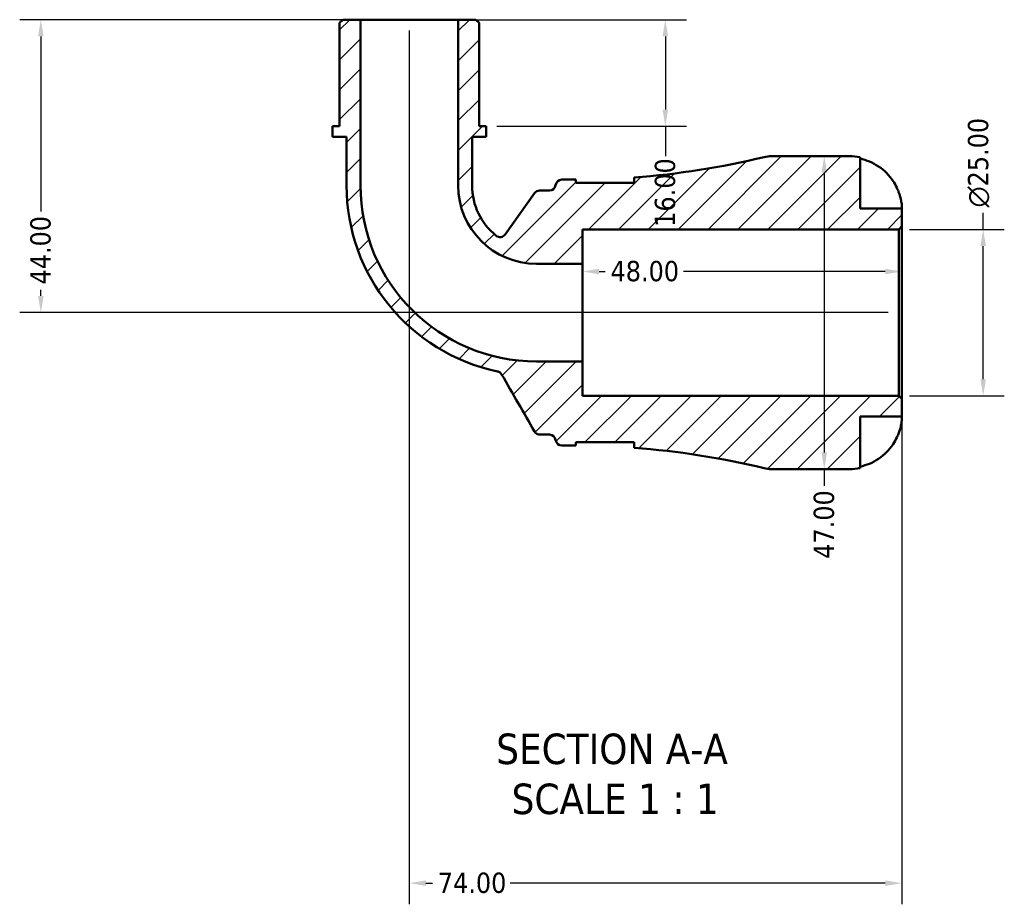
# Model space of a CAD drawing. Header units: millimetres. Extents: x 0 to 902, y -198 to 594.
# Tile 1 of 5: x 303 to 451, y -198 to -65. Entities that reach past the tile are written whole.
import ezdxf

# ---------------------------------------------------------------- set-up
doc = ezdxf.new("R2010")
doc.units = ezdxf.units.MM
for name, color, linetype, lineweight in [('Dimension (ANSI)', 7, 'Continuous', 25), ('Hatch (ANSI)', 7, 'Continuous', 18), ('Symbol (ANSI)', 7, 'Continuous', 25), ('Visible (ANSI)', 7, 'Continuous', 50)]:
    doc.layers.add(name, color=color, linetype=linetype, lineweight=lineweight)
doc.styles.add('Label Text (ANSI)', font='tahoma.ttf')
doc.styles.add('Note Text (ANSI)', font='tahoma.ttf')
doc.dimstyles.new('Default - mm (ANSI)', dxfattribs={"dimtxt": 3.04800009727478, "dimasz": 2.5, "dimexe": 3.175, "dimexo": 1.6002, "dimgap": 0.7999999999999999, "dimtad": 0, "dimtoh": 1, "dimrnd": 1e-08, "dimzin": 4, "dimdsep": 46, "dimtxsty": 'Note Text (ANSI)', "dimcen": 0.09, "dimdle": 10, "dimclrd": 256, "dimclre": 256, "dimclrt": 256, "dimadec": 1, "dimazin": 1, "dimtfac": 1, "dimtofl": 0, "dimtmove": 0, "dimatfit": 3, "dimfxl": 1, "dimtolj": 1, "dimtzin": 4, "dimlwd": -1, "dimlwe": -1, "dimarcsym": 0})

# ---------------------------------------------------------------- blocks, each defined once
blk = doc.blocks.new('*D7')
at = {"layer": 'Defpoints', "color": 0, "transparency": 16777216}
for p in [(435.340557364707, -96.20388349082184), (448.0109209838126, -96.20388349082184), (435.340557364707, -121.2038834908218)]:
    blk.add_point(p, dxfattribs=at)
at = {"layer": 'Dimension (ANSI)', "transparency": 16777216}
for p, q in [((448.0109209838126, -96.20388349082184), (448.0109209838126, -93.70388349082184)), ((436.9407573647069, -96.20388349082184), (451.1859209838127, -96.20388349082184)), ((448.0109209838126, -118.7038834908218), (448.0109209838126, -98.70388349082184)), ((436.9407573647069, -121.2038834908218), (451.1859209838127, -121.2038834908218))]:
    blk.add_line(p, q, dxfattribs=at)
for points in [[(447.594254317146, -98.70388349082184), (448.4275876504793, -98.70388349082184), (448.0109209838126, -96.20388349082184)], [(447.594254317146, -118.7038834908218), (448.4275876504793, -118.7038834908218), (448.0109209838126, -121.2038834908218)]]:
    blk.add_solid(points, dxfattribs=at)
at = {"layer": 'Dimension (ANSI)', "color": 230, "true_color": 0xff0080, "transparency": 16777216, "insert": (445.7179118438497, -92.90388349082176), "char_height": 3.04800009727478, "attachment_point": 1, "rotation": 90, "style": 'Note Text (ANSI)'}
blk.add_mtext('\\A1;\\fAIGDT|b0|i0;\\H3.0480;\\ln\\fTahoma|b0|i0;\\H3.0480;25.00', dxfattribs=at)
blk = doc.blocks.new('*D8')
at = {"layer": 'Defpoints', "color": 0, "transparency": 16777216}
for p in [(387.810557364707, -102.5314027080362), (387.810557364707, -108.7038834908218), (435.8105573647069, -108.7038834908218)]:
    blk.add_point(p, dxfattribs=at)
at = {"layer": 'Dimension (ANSI)', "transparency": 16777216}
for p, q in [((390.310557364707, -102.5314027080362), (391.2340215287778, -102.5314027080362)), ((433.3105573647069, -102.5314027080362), (403.0056215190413, -102.5314027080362))]:
    blk.add_line(p, q, dxfattribs=at)
for points in [[(390.310557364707, -102.1147360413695), (390.310557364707, -102.9480693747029), (387.810557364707, -102.5314027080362)], [(433.3105573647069, -102.1147360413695), (433.3105573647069, -102.9480693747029), (435.8105573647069, -102.5314027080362)]]:
    blk.add_solid(points, dxfattribs=at)
at = {"layer": 'Dimension (ANSI)', "color": 230, "true_color": 0xff0080, "transparency": 16777216, "insert": (392.0340215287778, -100.937804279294), "char_height": 3.04800009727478, "attachment_point": 1, "style": 'Note Text (ANSI)'}
blk.add_mtext('\\A1;48.00', dxfattribs=at)
blk = doc.blocks.new('*D9')
at = {"layer": 'Defpoints', "color": 0, "transparency": 16777216}
for p in [(424.1371823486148, -85.20388349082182), (424.1371823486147, -132.2038834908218), (424.1371823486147, -132.2038834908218)]:
    blk.add_point(p, dxfattribs=at)
at = {"layer": 'Dimension (ANSI)', "transparency": 16777216}
for p, q in [((424.1371823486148, -87.70388349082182), (424.1371823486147, -129.7038834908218)), ((424.1371823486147, -132.2038834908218), (424.1371823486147, -134.7038834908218))]:
    blk.add_line(p, q, dxfattribs=at)
for points in [[(423.7205156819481, -87.70388349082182), (424.5538490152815, -87.70388349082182), (424.1371823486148, -85.20388349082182)], [(423.720515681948, -129.7038834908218), (424.5538490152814, -129.7038834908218), (424.1371823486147, -132.2038834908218)]]:
    blk.add_solid(points, dxfattribs=at)
at = {"layer": 'Dimension (ANSI)', "color": 230, "true_color": 0xff0080, "transparency": 16777216, "insert": (422.5507484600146, -145.6754834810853), "char_height": 3.04800009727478, "attachment_point": 1, "rotation": 90, "style": 'Note Text (ANSI)'}
blk.add_mtext('\\A1;47.00', dxfattribs=at)
blk = doc.blocks.new('*D10')
at = {"layer": 'Defpoints', "color": 0, "transparency": 16777216}
for p in [(369.1448073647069, -64.70388349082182), (373.335807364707, -80.70388349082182), (400.2686499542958, -80.70388349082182)]:
    blk.add_point(p, dxfattribs=at)
at = {"layer": 'Dimension (ANSI)', "transparency": 16777216}
for p, q in [((370.7450073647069, -64.70388349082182), (403.4436499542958, -64.70388349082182)), ((400.2686499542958, -67.20388349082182), (400.2686499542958, -78.20388349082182)), ((374.9360073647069, -80.70388349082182), (403.4436499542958, -80.70388349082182)), ((400.2686499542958, -80.70388349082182), (400.2686499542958, -85.22235180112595))]:
    blk.add_line(p, q, dxfattribs=at)
for points in [[(399.8519832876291, -67.20388349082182), (400.6853166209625, -67.20388349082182), (400.2686499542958, -64.70388349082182)], [(399.8519832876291, -78.20388349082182), (400.6853166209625, -78.20388349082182), (400.2686499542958, -80.70388349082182)]]:
    blk.add_solid(points, dxfattribs=at)
at = {"layer": 'Dimension (ANSI)', "color": 230, "true_color": 0xff0080, "transparency": 16777216, "insert": (398.6822160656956, -95.81320765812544), "char_height": 3.04800009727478, "attachment_point": 1, "rotation": 90, "style": 'Note Text (ANSI)'}
blk.add_mtext('\\A1;16.00', dxfattribs=at)
blk = doc.blocks.new('*D11')
at = {"layer": 'Defpoints', "color": 0, "transparency": 16777216}
for p in [(354.476307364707, -64.70388349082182), (306.4590165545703, -108.7038834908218), (435.340557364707, -108.7038834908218)]:
    blk.add_point(p, dxfattribs=at)
at = {"layer": 'Dimension (ANSI)', "transparency": 16777216}
for p, q in [((352.876107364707, -64.70388349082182), (303.2840165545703, -64.70388349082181)), ((306.4590165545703, -67.20388349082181), (306.4590165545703, -93.50881933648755)), ((306.4590165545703, -106.2038834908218), (306.4590165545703, -105.2804193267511)), ((433.740357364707, -108.7038834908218), (303.2840165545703, -108.7038834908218))]:
    blk.add_line(p, q, dxfattribs=at)
for points in [[(306.0423498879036, -67.20388349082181), (306.875683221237, -67.20388349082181), (306.4590165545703, -64.70388349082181)], [(306.0423498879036, -106.2038834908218), (306.875683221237, -106.2038834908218), (306.4590165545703, -108.7038834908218)]]:
    blk.add_solid(points, dxfattribs=at)
at = {"layer": 'Dimension (ANSI)', "color": 230, "true_color": 0xff0080, "transparency": 16777216, "insert": (304.8725826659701, -104.4804193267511), "char_height": 3.04800009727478, "attachment_point": 1, "rotation": 90, "style": 'Note Text (ANSI)'}
blk.add_mtext('\\A1;44.00', dxfattribs=at)
blk = doc.blocks.new('*D12')
at = {"layer": 'Defpoints', "color": 0, "transparency": 16777216}
for p in [(361.8105573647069, -64.70388349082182), (435.8105573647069, -121.6738834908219), (361.8105573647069, -194.4011378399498)]:
    blk.add_point(p, dxfattribs=at)
at = {"layer": 'Dimension (ANSI)', "transparency": 16777216}
for p, q in [((361.8105573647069, -66.30408349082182), (361.8105573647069, -197.5761378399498)), ((435.8105573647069, -123.2740834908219), (435.8105573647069, -197.5761378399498)), ((364.3105573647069, -194.4011378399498), (365.2944083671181, -194.4011378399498)), ((433.3105573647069, -194.4011378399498), (376.9452346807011, -194.4011378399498))]:
    blk.add_line(p, q, dxfattribs=at)
for points in [[(364.3105573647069, -193.9844711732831), (364.3105573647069, -194.8178045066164), (361.8105573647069, -194.4011378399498)], [(433.3105573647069, -193.9844711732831), (433.3105573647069, -194.8178045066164), (435.8105573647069, -194.4011378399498)]]:
    blk.add_solid(points, dxfattribs=at)
at = {"layer": 'Dimension (ANSI)', "color": 230, "true_color": 0xff0080, "transparency": 16777216, "insert": (366.0944083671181, -192.8147039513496), "char_height": 3.04800009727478, "attachment_point": 1, "style": 'Note Text (ANSI)'}
blk.add_mtext('\\A1;74.00', dxfattribs=at)

msp = doc.modelspace()

# ---------------------------------------------------------------- hatches: boundary and pattern name
at = {"layer": 'Hatch (ANSI)'}
h = msp.add_hatch(dxfattribs=at)
h.set_pattern_fill('ANSI31', color=256, scale=25.4, style=0)
h.set_pattern_definition([(45, (0, 0), (-2.245064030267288, 2.245064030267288), [])])
edge = h.paths.add_edge_path()
edge.add_ellipse((416.2165707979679, -127.5038834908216), major_axis=(-1.105459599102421, -4.568146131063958), ratio=1, start_angle=8.458922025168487e-15, end_angle=13.60365819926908)
edge.add_line((416.2165707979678, -132.2038834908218), (427.935557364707, -132.2038834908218))
edge.add_ellipse((427.935557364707, -124.328883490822), major_axis=(0, -7.874999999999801), ratio=1, start_angle=0, end_angle=11.5369590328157)
edge.add_line((429.510557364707, -132.0447761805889), (429.510557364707, -124.3288834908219))
edge.add_line((429.510557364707, -124.3288834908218), (435.810557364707, -124.3288834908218))
edge.add_line((435.8105573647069, -124.3288834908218), (435.8105573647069, -121.6738834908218))
edge.add_line((435.8105573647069, -121.6738834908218), (435.3405573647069, -121.2038834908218))
edge.add_line((435.340557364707, -121.2038834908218), (387.8105573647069, -121.2038834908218))
edge.add_line((387.810557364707, -121.2038834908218), (387.810557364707, -116.0381334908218))
edge.add_line((387.810557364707, -116.0381334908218), (380.903057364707, -116.0381334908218))
edge.add_ellipse((380.903057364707, -89.61138349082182), major_axis=(-8.881784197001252e-15, -26.42675000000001), ratio=1, start_angle=270, end_angle=360, ccw=False)
edge.add_line((354.476307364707, -89.61138349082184), (354.476307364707, -64.70388349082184))
edge.add_line((354.476307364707, -64.70388349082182), (351.803057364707, -64.70388349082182))
edge.add_line((351.803057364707, -64.70388349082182), (351.333057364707, -65.17388349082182))
edge.add_line((351.333057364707, -65.17388349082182), (351.333057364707, -80.70388349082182))
edge.add_line((351.333057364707, -80.70388349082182), (350.285307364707, -80.70388349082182))
edge.add_line((350.285307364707, -80.70388349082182), (350.285307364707, -82.30388349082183))
edge.add_line((350.285307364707, -82.30388349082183), (352.380807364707, -82.30388349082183))
edge.add_line((352.3808073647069, -82.30388349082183), (352.3808073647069, -89.61138349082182))
edge.add_ellipse((380.903057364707, -89.61138349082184), major_axis=(-28.52225, -2.220446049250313e-15), ratio=1, start_angle=0, end_angle=78.16424119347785)
edge.add_spline(control_points=[(375.0529461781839, -117.5272382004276), (375.1222055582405, -117.5417523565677), (375.1896050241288, -117.5640410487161), (375.3181201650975, -117.6233196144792), (375.3788258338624, -117.6601203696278), (375.5316879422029, -117.7782143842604), (375.6130085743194, -117.8712502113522), (375.6742095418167, -117.9772533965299)], knot_values=[-0.07917889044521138, -0.07917889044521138, -0.07917889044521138, -0.07917889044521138, -0.05794973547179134, -0.05794973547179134, -0.03672058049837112, -0.03672058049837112, 0, 0, 0, 0], degree=3, periodic=0)
edge.add_line((375.6742095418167, -117.9772533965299), (380.6317027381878, -126.5638834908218))
edge.add_spline(control_points=[(380.6317027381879, -126.5638834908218), (380.6833446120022, -126.6533298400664), (380.749377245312, -126.7336563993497), (380.9049061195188, -126.8696008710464), (380.9933443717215, -126.9242940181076), (381.2021329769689, -127.0099756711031), (381.3233646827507, -127.0338834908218), (381.4457666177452, -127.0338834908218)], knot_values=[-0.09869082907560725, -0.09869082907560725, -0.09869082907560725, -0.09869082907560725, -0.0677057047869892, -0.0677057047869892, -0.03672058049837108, -0.03672058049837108, 0, 0, 0, 0], degree=3, periodic=0)
edge.add_line((381.4457666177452, -127.0338834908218), (382.8578026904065, -127.0338834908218))
edge.add_ellipse((382.8578026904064, -127.9738834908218), major_axis=(8.881784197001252e-15, 0.9400000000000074), ratio=1, start_angle=277.18075578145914, end_angle=360, ccw=False)
edge.add_ellipse((384.723057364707, -127.7388834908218), major_axis=(-0.9326273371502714, -0.1174999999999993), ratio=1, start_angle=1.342853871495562e-13, end_angle=82.81924421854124)
edge.add_line((384.723057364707, -128.6788834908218), (386.663057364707, -128.6788834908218))
edge.add_ellipse((386.6630573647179, -249.6293488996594), major_axis=(-1.093791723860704e-11, 120.9504654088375), ratio=1, start_angle=359.91354738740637, end_angle=360, ccw=False)
edge.add_line((386.8455573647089, -128.6790211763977), (386.845557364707, -128.1788834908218))
edge.add_line((386.845557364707, -128.1788834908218), (395.595557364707, -128.1788834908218))
edge.add_line((395.595557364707, -128.1788834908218), (395.595557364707, -129.0091784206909))
edge.add_ellipse((386.6630573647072, -249.6293489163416), major_axis=(8.93249999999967, 120.6201704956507), ratio=1, start_angle=350.63163707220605, end_angle=360, ccw=False)
edge = h.paths.add_edge_path()
edge.add_ellipse((416.2165707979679, -89.90388349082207), major_axis=(-3.552713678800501e-14, 4.700000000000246), ratio=1, start_angle=0, end_angle=13.60365819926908)
edge.add_ellipse((386.6630573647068, 32.22158193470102), major_axis=(28.44805383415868, -117.5573192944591), ratio=1, start_angle=350.6316370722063, end_angle=360, ccw=False)
edge.add_line((395.595557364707, -88.39858856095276), (395.595557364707, -89.22888349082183))
edge.add_line((395.595557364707, -89.22888349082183), (386.845557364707, -89.22888349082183))
edge.add_line((386.845557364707, -89.22888349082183), (386.845557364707, -88.72874580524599))
edge.add_ellipse((386.663057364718, 32.22158191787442), major_axis=(0.1824999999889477, -120.9503277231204), ratio=1, start_angle=359.91354738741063, end_angle=360, ccw=False)
edge.add_line((386.6630573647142, -88.7288834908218), (384.723057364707, -88.72888349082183))
edge.add_ellipse((384.723057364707, -89.66888349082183), major_axis=(4.440892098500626e-15, 0.9399999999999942), ratio=1, start_angle=0, end_angle=82.81924421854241)
edge.add_ellipse((382.8578026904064, -89.43388349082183), major_axis=(0.9326273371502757, -0.1175000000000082), ratio=1, start_angle=277.18075578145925, end_angle=360, ccw=False)
edge.add_line((382.8578026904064, -90.37388349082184), (381.3873382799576, -90.37388349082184))
edge.add_ellipse((381.3873382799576, -91.31388349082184), major_axis=(-2.220446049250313e-15, 0.9400000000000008), ratio=1, start_angle=0, end_angle=54.51436488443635)
edge.add_line((380.6219328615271, -90.76821459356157), (376.2081660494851, -96.95937016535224))
edge.add_ellipse((375.4427606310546, -96.413701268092), major_axis=(0.7654054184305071, -0.5456688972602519), ratio=1, start_angle=266.73123199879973, end_angle=360, ccw=False)
edge.add_ellipse((380.903057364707, -89.61138349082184), major_axis=(-6.0487211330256, -7.535363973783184), ratio=1, start_angle=308.7544031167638, end_angle=360, ccw=False)
edge.add_line((371.240307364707, -89.61138349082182), (371.240307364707, -82.30388349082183))
edge.add_line((371.240307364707, -82.30388349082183), (373.335807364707, -82.30388349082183))
edge.add_line((373.335807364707, -82.30388349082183), (373.335807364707, -80.70388349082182))
edge.add_line((373.335807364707, -80.70388349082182), (372.288057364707, -80.70388349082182))
edge.add_line((372.288057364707, -80.70388349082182), (372.288057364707, -65.17388349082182))
edge.add_line((372.288057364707, -65.17388349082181), (371.818057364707, -64.70388349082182))
edge.add_line((371.8180573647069, -64.70388349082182), (369.1448073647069, -64.70388349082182))
edge.add_line((369.1448073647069, -64.70388349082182), (369.1448073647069, -89.61138349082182))
edge.add_ellipse((380.903057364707, -89.61138349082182), major_axis=(-11.75825000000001, -6.66133814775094e-15), ratio=1, start_angle=0, end_angle=89.99999999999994)
edge.add_line((380.903057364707, -101.3696334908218), (387.8105573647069, -101.3696334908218))
edge.add_line((387.810557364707, -101.3696334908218), (387.810557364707, -96.20388349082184))
edge.add_line((387.810557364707, -96.20388349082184), (435.340557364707, -96.20388349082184))
edge.add_line((435.340557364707, -96.20388349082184), (435.8105573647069, -95.73388349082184))
edge.add_line((435.8105573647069, -95.73388349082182), (435.8105573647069, -93.07888349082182))
edge.add_line((435.8105573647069, -93.07888349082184), (429.5105573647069, -93.07888349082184))
edge.add_line((429.510557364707, -93.07888349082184), (429.510557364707, -85.36299080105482))
edge.add_ellipse((427.935557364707, -93.0788834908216), major_axis=(1.57499999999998, 7.715892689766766), ratio=1, start_angle=0, end_angle=11.5369590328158)
edge.add_line((427.935557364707, -85.20388349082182), (416.2165707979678, -85.20388349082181))

# ---------------------------------------------------------------- linework, layer by layer
at = {"layer": 'Visible (ANSI)'}
for p, q in [((351.803057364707, -64.70388349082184), (351.333057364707, -65.17388349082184)), ((354.476307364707, -64.70388349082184), (351.803057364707, -64.70388349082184)), ((354.476307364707, -89.61138349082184), (354.476307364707, -64.70388349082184)), ((369.1448073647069, -64.70388349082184), (354.476307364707, -64.70388349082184)), ((371.8180573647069, -64.70388349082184), (369.1448073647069, -64.70388349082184)), ((369.1448073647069, -64.70388349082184), (369.1448073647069, -89.61138349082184)), ((372.288057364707, -65.17388349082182), (371.8180573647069, -64.70388349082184)), ((351.333057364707, -65.17388349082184), (351.333057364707, -80.70388349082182)), ((372.288057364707, -80.70388349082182), (372.288057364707, -65.17388349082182)), ((351.333057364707, -80.70388349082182), (350.285307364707, -80.70388349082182)), ((350.285307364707, -80.70388349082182), (350.285307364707, -82.30388349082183)), ((373.335807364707, -80.70388349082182), (372.288057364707, -80.70388349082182)), ((373.335807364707, -82.30388349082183), (373.335807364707, -80.70388349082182)), ((350.285307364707, -82.30388349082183), (352.380807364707, -82.30388349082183)), ((352.380807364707, -82.30388349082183), (352.380807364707, -89.61138349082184)), ((371.240307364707, -89.61138349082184), (371.240307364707, -82.30388349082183)), ((371.240307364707, -82.30388349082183), (373.335807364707, -82.30388349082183)), ((427.935557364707, -85.20388349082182), (416.2165707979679, -85.20388349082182)), ((429.510557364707, -93.07888349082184), (429.510557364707, -85.36299080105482)), ((386.663057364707, -88.72888349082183), (384.723057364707, -88.72888349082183)), ((386.845557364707, -89.22888349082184), (386.845557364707, -88.728745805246)), ((395.595557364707, -88.39858856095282), (395.595557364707, -89.22888349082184)), ((395.595557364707, -89.22888349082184), (386.845557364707, -89.22888349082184)), ((380.6219328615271, -90.76821459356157), (376.2081660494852, -96.95937016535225)), ((382.8578026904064, -90.37388349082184), (381.3873382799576, -90.37388349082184)), ((435.8105573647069, -93.07888349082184), (429.510557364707, -93.07888349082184)), ((435.8105573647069, -95.73388349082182), (435.8105573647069, -93.07888349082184)), ((435.340557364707, -96.20388349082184), (435.8105573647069, -95.73388349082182)), ((435.8105573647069, -121.6738834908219), (435.8105573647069, -95.73388349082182)), ((387.810557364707, -101.3696334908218), (387.810557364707, -96.20388349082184)), ((387.810557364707, -96.20388349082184), (435.340557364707, -96.20388349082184)), ((435.340557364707, -96.20388349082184), (435.340557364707, -121.2038834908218)), ((380.903057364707, -101.3696334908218), (387.810557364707, -101.3696334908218)), ((387.810557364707, -116.0381334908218), (387.810557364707, -101.3696334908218)), ((387.810557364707, -116.0381334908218), (380.903057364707, -116.0381334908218)), ((387.810557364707, -121.2038834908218), (387.810557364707, -116.0381334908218)), ((435.340557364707, -121.2038834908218), (387.810557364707, -121.2038834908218)), ((435.8105573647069, -121.6738834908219), (435.340557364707, -121.2038834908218)), ((435.8105573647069, -124.3288834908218), (435.8105573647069, -121.6738834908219)), ((429.510557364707, -132.0447761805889), (429.510557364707, -124.3288834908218)), ((429.510557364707, -124.3288834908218), (435.8105573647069, -124.3288834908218)), ((381.4457666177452, -127.0338834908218), (382.8578026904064, -127.0338834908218)), ((386.845557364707, -128.6790211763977), (386.845557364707, -128.1788834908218)), ((386.845557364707, -128.1788834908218), (395.595557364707, -128.1788834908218)), ((395.595557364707, -128.1788834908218), (395.595557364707, -129.0091784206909)), ((384.723057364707, -128.6788834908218), (386.663057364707, -128.6788834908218)), ((416.2165707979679, -132.2038834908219), (427.935557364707, -132.2038834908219))]:
    msp.add_line(p, q, dxfattribs=at)
for centre, radius, start, end in [((386.6630573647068, 32.22158193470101), 120.9504654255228, 274.2352952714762, 283.6036581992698), ((416.2165707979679, -89.90388349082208), 4.700000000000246, 90, 103.6036581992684), ((427.935557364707, -93.0788834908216), 7.874999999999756, 78.46304096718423, 90), ((384.723057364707, -89.66888349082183), 0.9399999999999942, 90, 172.8192442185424), ((386.663057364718, 32.2215819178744), 120.9504654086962, 269.9999999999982, 270.0864526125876), ((380.903057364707, -89.61138349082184), 28.52225, 180, 258.1642411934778), ((380.903057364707, -89.61138349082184), 26.42675000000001, 180, 270), ((380.903057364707, -89.61138349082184), 11.75825000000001, 180, 270), ((380.903057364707, -89.61138349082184), 9.662749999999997, 180, 231.2455968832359), ((382.8578026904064, -89.43388349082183), 0.9400000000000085, 270, 352.8192442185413), ((381.3873382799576, -91.31388349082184), 0.9400000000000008, 90, 144.5143648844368), ((375.4427606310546, -96.413701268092), 0.9399999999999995, 231.2455968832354, 324.5143648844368), ((382.8578026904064, -127.9738834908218), 0.9400000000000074, 7.180755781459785, 90), ((384.723057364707, -127.7388834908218), 0.940000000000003, 187.1807557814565, 270), ((386.6630573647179, -249.6293488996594), 120.9504654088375, 89.91354738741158, 90.0000000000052), ((386.6630573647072, -249.6293489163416), 120.9504654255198, 76.39634180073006, 85.76470472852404), ((416.2165707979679, -127.5038834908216), 4.700000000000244, 256.3963418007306, 270), ((427.935557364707, -124.328883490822), 7.874999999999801, 270, 281.5369590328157)]:
    msp.add_arc(centre, radius, start, end, dxfattribs=at)
for points, knots in [([(429.510557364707, -85.57652368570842), (430.012556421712, -85.67993991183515), (430.5027238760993, -85.8351930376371), (431.3857472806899, -86.2026785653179), (431.8574819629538, -86.45134475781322), (432.7376628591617, -87.04291610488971), (433.1461204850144, -87.38580427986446), (433.8347451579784, -88.07841250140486), (434.1777551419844, -88.49248187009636), (434.6860285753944, -89.25893069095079), (434.8748652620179, -89.59578397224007), (435.0328143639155, -89.92888349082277)], [0.1494100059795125, 0.1494100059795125, 0.1494100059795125, 0.1494100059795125, 0.2904450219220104, 0.2904450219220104, 0.4363417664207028, 0.4363417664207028, 0.582238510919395, 0.582238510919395, 0.7293467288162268, 0.7293467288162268, 0.8352625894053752, 0.8352625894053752, 0.8352625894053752, 0.8352625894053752]), ([(435.0328143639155, -89.92888349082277), (435.0387130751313, -89.94132330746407), (435.0445853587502, -89.95377796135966), (435.129609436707, -90.1351427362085), (435.2036007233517, -90.3061495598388), (435.3304218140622, -90.626112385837), (435.3845191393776, -90.77434166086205), (435.4924782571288, -91.09729375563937), (435.5436545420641, -91.27003648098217), (435.66137874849, -91.72064812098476), (435.7119729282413, -91.98173865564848), (435.7840551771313, -92.4747064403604), (435.7988372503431, -92.6877652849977), (435.8121744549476, -92.99623903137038), (435.8105573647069, -93.07888349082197), (435.8105573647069, -93.07888349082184)], [-0.5107228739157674, -0.5107228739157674, -0.5107228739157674, -0.5107228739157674, -0.5065357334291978, -0.5065357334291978, -0.4498195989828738, -0.4498195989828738, -0.400707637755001, -0.400707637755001, -0.3417366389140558, -0.3417366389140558, -0.24159774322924, -0.24159774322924, -0.1249837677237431, -0.1249837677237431, 0, 0, 0, 0]), ([(375.0529461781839, -117.5272382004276), (375.1222055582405, -117.5417523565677), (375.1896050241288, -117.5640410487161), (375.3181201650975, -117.6233196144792), (375.3788258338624, -117.6601203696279), (375.5316879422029, -117.7782143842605), (375.6130085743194, -117.8712502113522), (375.6742095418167, -117.9772533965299)], [-0.07917889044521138, -0.07917889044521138, -0.07917889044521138, -0.07917889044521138, -0.05794973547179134, -0.05794973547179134, -0.03672058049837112, -0.03672058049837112, 0, 0, 0, 0]), ([(375.6742095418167, -117.9772533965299), (376.5103317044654, -119.4254594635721), (377.3464538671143, -120.8736655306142), (378.9989515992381, -123.7358755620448), (379.8153271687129, -125.1498795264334), (380.6317027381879, -126.5638834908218)], [-1.045769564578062, -1.045769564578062, -1.045769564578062, -1.045769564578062, -0.5440962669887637, -0.5440962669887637, -0.05427092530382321, -0.05427092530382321, -0.05427092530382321, -0.05427092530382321]), ([(435.8105573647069, -124.3288834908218), (435.8105573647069, -124.3288834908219), (435.8106963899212, -124.3518007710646), (435.8095271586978, -124.4458093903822), (435.8080961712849, -124.5198005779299), (435.7942578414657, -124.7894613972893), (435.7743356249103, -125.0317931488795), (435.6892406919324, -125.5427300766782), (435.6392149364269, -125.7795640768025), (435.5209710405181, -126.2171886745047), (435.4621879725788, -126.4076586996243), (435.3256418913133, -126.797356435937), (435.2483362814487, -126.9948947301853), (435.1214088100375, -127.2879171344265), (435.0779087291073, -127.3837837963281), (435.0328143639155, -127.4788834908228)], [-2.176679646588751, -2.176679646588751, -2.176679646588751, -2.176679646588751, -2.110866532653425, -2.110866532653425, -2.040552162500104, -2.040552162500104, -1.917383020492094, -1.917383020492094, -1.829422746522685, -1.829422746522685, -1.765581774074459, -1.765581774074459, -1.701178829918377, -1.701178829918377, -1.669619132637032, -1.669619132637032, -1.669619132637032, -1.669619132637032]), ([(380.6317027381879, -126.5638834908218), (380.6833446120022, -126.6533298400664), (380.749377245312, -126.7336563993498), (380.9049061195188, -126.8696008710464), (380.9933443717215, -126.9242940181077), (381.2021329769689, -127.0099756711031), (381.3233646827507, -127.0338834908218), (381.4457666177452, -127.0338834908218)], [-0.09869082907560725, -0.09869082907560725, -0.09869082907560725, -0.09869082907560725, -0.0677057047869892, -0.0677057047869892, -0.03672058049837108, -0.03672058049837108, 0, 0, 0, 0]), ([(435.0328143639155, -127.4788834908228), (434.8748652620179, -127.8119830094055), (434.6860285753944, -128.1488362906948), (434.1777551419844, -128.9152851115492), (433.8347451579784, -129.3293544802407), (433.1461204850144, -130.0219627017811), (432.7376628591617, -130.3648508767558), (431.8574819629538, -130.9564222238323), (431.3857472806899, -131.2050884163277), (430.5027238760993, -131.5725739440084), (430.012556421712, -131.7278270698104), (429.510557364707, -131.8312432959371)], [3.89239507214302, 3.89239507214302, 3.89239507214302, 3.89239507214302, 3.99831093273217, 3.99831093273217, 4.145419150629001, 4.145419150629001, 4.291315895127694, 4.291315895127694, 4.437212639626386, 4.437212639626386, 4.578247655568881, 4.578247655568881, 4.578247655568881, 4.578247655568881])]:
    msp.add_open_spline(points, degree=3, knots=knots, dxfattribs=at)
for points in [[(395.5886756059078, -89.22888923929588), (395.5932544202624, -89.20447890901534), (395.595557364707, -89.18072295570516), (395.595557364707, -89.15765617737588)], [(395.595557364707, -128.2501108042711), (395.595557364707, -128.2270516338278), (395.5932551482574, -128.2032990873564), (395.5886742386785, -128.1788829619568)]]:
    msp.add_open_spline(points, degree=3, dxfattribs=at)

# ---------------------------------------------------------------- texts
at = {"layer": 'Symbol (ANSI)', "char_height": 4.571999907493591, "attachment_point": 7, "style": 'Label Text (ANSI)'}
for s, insert in [('SECTION A-A', (374.8595783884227, -176.5963746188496)), ('SCALE 1 : 1', (377.1789238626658, -184.1092319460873))]:
    msp.add_mtext(s, dxfattribs=dict(at, insert=insert))

# ---------------------------------------------------------------- dimensions: what is measured, and where the dimension line sits
at = {"layer": 'Dimension (ANSI)'}
for base, p1, p2, angle, override, picture, middle in [((306.4590165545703, -108.7038834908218), (354.476307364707, -64.70388349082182), (435.340557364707, -108.7038834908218), 90, {"dimtoh": 0, "dimdec": 2, "dimtp": 0, "dimtm": -0, "dimtdec": 2, "dimatfit": 1}, '*D11', (306.4590165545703, -99.39461933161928)), ((361.8105573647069, -194.4011378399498), (435.8105573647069, -121.6738834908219), (361.8105573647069, -64.70388349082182), 180, {"dimtoh": 0, "dimdec": 2, "dimtp": 0, "dimtm": -0, "dimtdec": 2, "dimatfit": 1}, '*D12', (371.1198215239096, -194.4011378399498)), ((400.2686499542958, -80.70388349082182), (369.1448073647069, -64.70388349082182), (373.335807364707, -80.70388349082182), 90, {"dimtoh": 0, "dimdec": 2, "dimtp": 0, "dimtm": -0, "dimtdec": 2, "dimatfit": 2}, '*D10', (400.2686499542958, -90.91777972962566)), ((424.1371823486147, -132.2038834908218), (424.1371823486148, -85.20388349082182), (424.1371823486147, -132.2038834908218), 90, {"dimtoh": 0, "dimdec": 2, "dimse1": 1, "dimse2": 1, "dimtp": 0, "dimtm": -0, "dimtdec": 2, "dimatfit": 2}, '*D9', (424.1371823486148, -140.5896834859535)), ((387.810557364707, -102.5314027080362), (435.8105573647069, -108.7038834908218), (387.810557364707, -108.7038834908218), 180, {"dimtoh": 0, "dimdec": 2, "dimse1": 1, "dimse2": 1, "dimtp": 0, "dimtm": -0, "dimtdec": 2, "dimatfit": 1}, '*D8', (397.1198215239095, -102.5314027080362))]:
    dim = msp.add_linear_dim(base=base, p1=p1, p2=p2, angle=angle, dimstyle='Default - mm (ANSI)', override=override, dxfattribs=at)
    dim.commit()
    dim.dimension.update_dxf_attribs({"geometry": picture, "text_midpoint": middle, "dimtype": 160})
dim = msp.add_linear_dim(base=(448.0109209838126, -96.20388349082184), p1=(435.340557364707, -121.2038834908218), p2=(435.340557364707, -96.20388349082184), angle=90, text='\\fAIGDT|b0|i0;\\H3.0480;\\ln\\fTahoma|b0|i0;\\H3.0480;<>', dimstyle='Default - mm (ANSI)', override={"dimtoh": 0, "dimdec": 2, "dimtp": 0, "dimtm": -0, "dimtdec": 2, "dimatfit": 2}, dxfattribs=at)
dim.commit()
dim.dimension.update_dxf_attribs({"geometry": '*D7', "text_midpoint": (448.0109209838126, -86.13098315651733), "dimtype": 160})

doc.saveas('drawing.dxf')
